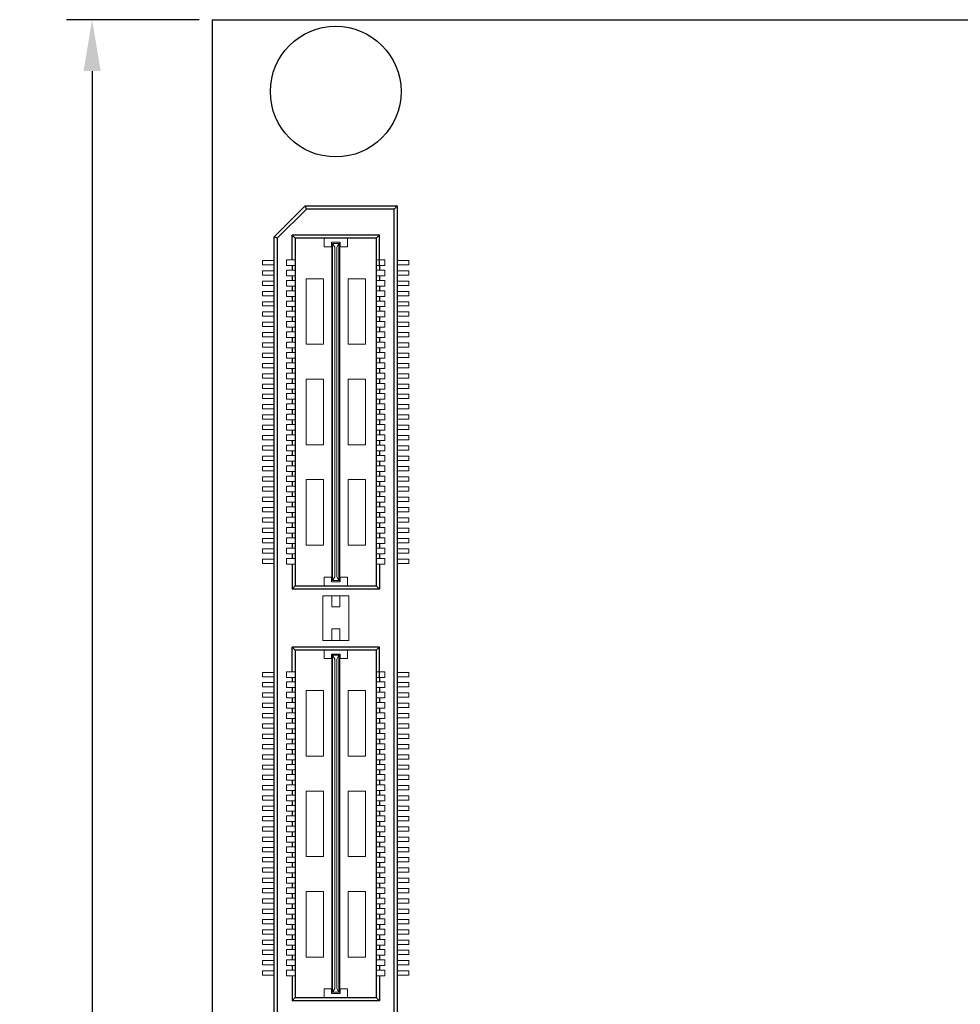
# Model space of a CAD drawing. Header units: millimetres. Extents: x 1418 to 1730, y -31 to 254.
# Tile 6 of 30: x 1418 to 1464, y 92 to 140. Entities that reach past the tile are written whole.
import ezdxf

# ---------------------------------------------------------------- set-up
doc = ezdxf.new("R2010")
doc.units = ezdxf.units.MM
doc.header["$LTSCALE"] = 0.1
for name, color, linetype in [('component', 7, 'Continuous'), ('Dinension', 5, 'Continuous'), ('outline', 6, 'Continuous')]:
    doc.layers.add(name, color=color, linetype=linetype)
doc.dimstyles.new('ISO-25', dxfattribs={"dimtxt": 2.5, "dimasz": 2.5, "dimexe": 1.25, "dimexo": 0.625, "dimtad": 1, "dimdsep": 46, "dimtxsty": 'Standard', "dimcen": 2.5, "dimadec": 0, "dimazin": 0, "dimtfac": 1, "dimtmove": 0, "dimatfit": 3, "dimfxl": 0, "dimarcsym": 0})

# ---------------------------------------------------------------- blocks, each defined once
blk = doc.blocks.new('*D5')
at = {"layer": 'Defpoints', "color": 0}
for p in [(1427.415, 140.095), (1421.584, -17.13), (1427.415, -17.13)]:
    blk.add_point(p, dxfattribs=at)
at = {"layer": 'Dinension', "color": 0, "lineweight": -2}
for p, q in [((1426.79, 140.095), (1420.334, 140.095)), ((1421.584, 137.595), (1421.584, -14.63)), ((1426.79, -17.13), (1420.334, -17.13))]:
    blk.add_line(p, q, dxfattribs=at)
at = {"layer": 'Dinension', "color": 0}
for points in [[(1421.168, 137.595), (1422.001, 137.595), (1421.584, 140.095)], [(1421.168, -14.63), (1422.001, -14.63), (1421.584, -17.13)]]:
    blk.add_solid(points, dxfattribs=at)
at = {"layer": 'Dinension', "color": 0, "insert": (1419.709, 61.482), "char_height": 2.5, "attachment_point": 5, "rotation": 90}
blk.add_mtext('157.23', dxfattribs=at)

msp = doc.modelspace()

# ---------------------------------------------------------------- linework, layer by layer
at = {"layer": 'component'}
for p, q in [((1430.43, 129.546), (1431.93, 131.047)), ((1431.992, 130.899), (1431.93, 131.047)), ((1431.93, 131.047), (1436.4, 131.047)), ((1436.252, 130.899), (1436.4, 131.047)), ((1436.4, 131.047), (1436.4, 71.038)), ((1431.992, 130.899), (1430.578, 129.485)), ((1436.252, 130.899), (1431.992, 130.899)), ((1436.252, 71.186), (1436.252, 130.899)), ((1431.299, 128.432), (1431.299, 129.631)), ((1431.447, 129.485), (1431.299, 129.631)), ((1435.532, 129.631), (1431.299, 129.631)), ((1435.386, 129.485), (1435.532, 129.631)), ((1435.532, 128.158), (1435.532, 129.631)), ((1430.43, 72.538), (1430.43, 129.546)), ((1430.578, 129.485), (1430.43, 129.546)), ((1430.578, 129.485), (1430.578, 72.599)), ((1431.447, 129.485), (1431.447, 112.605)), ((1435.384, 129.485), (1431.447, 129.485)), ((1435.384, 129.485), (1435.384, 112.605)), ((1431.299, 128.158), (1431.299, 127.932)), ((1435.532, 128.158), (1435.532, 127.932)), ((1431.299, 127.658), (1431.299, 127.432)), ((1435.532, 127.658), (1435.532, 127.432)), ((1431.299, 127.158), (1431.299, 126.932)), ((1435.532, 127.158), (1435.532, 126.932)), ((1431.299, 126.658), (1431.299, 126.432)), ((1435.532, 126.658), (1435.532, 126.432)), ((1431.299, 126.158), (1431.299, 125.932)), ((1435.532, 126.158), (1435.532, 125.932)), ((1431.299, 125.658), (1431.299, 125.432)), ((1435.532, 125.658), (1435.532, 125.432)), ((1431.299, 125.158), (1431.299, 124.932)), ((1435.532, 125.158), (1435.532, 124.932)), ((1431.299, 124.658), (1431.299, 124.432)), ((1435.532, 124.658), (1435.532, 124.432)), ((1431.299, 124.158), (1431.299, 123.932)), ((1435.532, 124.158), (1435.532, 123.932)), ((1431.299, 123.658), (1431.299, 123.432)), ((1435.532, 123.658), (1435.532, 123.432)), ((1431.299, 123.158), (1431.299, 122.932)), ((1435.532, 123.158), (1435.532, 122.932)), ((1431.299, 122.658), (1431.299, 122.432)), ((1435.532, 122.658), (1435.532, 122.432)), ((1431.299, 122.158), (1431.299, 121.932)), ((1435.532, 122.158), (1435.532, 121.932)), ((1431.299, 121.658), (1431.299, 121.432)), ((1435.532, 121.658), (1435.532, 121.432)), ((1431.299, 121.158), (1431.299, 120.932)), ((1435.532, 121.158), (1435.532, 120.932)), ((1431.299, 120.658), (1431.299, 120.432)), ((1435.532, 120.658), (1435.532, 120.432)), ((1431.299, 120.158), (1431.299, 119.932)), ((1435.532, 120.158), (1435.532, 119.932)), ((1431.299, 119.658), (1431.299, 119.432)), ((1435.532, 119.658), (1435.532, 119.432)), ((1431.299, 119.158), (1431.299, 118.932)), ((1435.532, 119.158), (1435.532, 118.932)), ((1431.299, 118.658), (1431.299, 118.432)), ((1435.532, 118.658), (1435.532, 118.432)), ((1431.299, 118.158), (1431.299, 117.932)), ((1435.532, 118.158), (1435.532, 117.932)), ((1431.299, 117.658), (1431.299, 117.432)), ((1435.532, 117.658), (1435.532, 117.432)), ((1431.299, 117.158), (1431.299, 116.932)), ((1435.532, 117.158), (1435.532, 116.932)), ((1431.299, 116.658), (1431.299, 116.432)), ((1435.532, 116.658), (1435.532, 116.432)), ((1431.299, 116.158), (1431.299, 115.932)), ((1435.532, 116.158), (1435.532, 115.932)), ((1431.299, 115.658), (1431.299, 115.432)), ((1435.532, 115.658), (1435.532, 115.432)), ((1431.299, 115.158), (1431.299, 114.932)), ((1435.532, 115.158), (1435.532, 114.932)), ((1431.299, 114.658), (1431.299, 114.432)), ((1435.532, 114.658), (1435.532, 114.432)), ((1431.299, 114.158), (1431.299, 113.932)), ((1435.532, 114.158), (1435.532, 113.932)), ((1431.299, 113.658), (1431.299, 112.44)), ((1435.532, 113.658), (1435.532, 112.44)), ((1431.447, 112.605), (1431.299, 112.44)), ((1435.532, 112.44), (1431.299, 112.44)), ((1431.447, 112.605), (1435.384, 112.605)), ((1435.384, 112.605), (1435.532, 112.44)), ((1431.447, 109.482), (1431.299, 109.628)), ((1431.299, 108.429), (1431.299, 109.628)), ((1435.532, 109.628), (1431.299, 109.628)), ((1435.386, 109.482), (1435.532, 109.628)), ((1435.532, 108.155), (1435.532, 109.628)), ((1431.447, 109.482), (1431.447, 92.602)), ((1435.384, 109.482), (1431.447, 109.482)), ((1435.384, 109.482), (1435.384, 92.602)), ((1431.299, 108.155), (1431.299, 107.929)), ((1435.532, 108.155), (1435.532, 107.929)), ((1431.299, 107.655), (1431.299, 107.429)), ((1435.532, 107.655), (1435.532, 107.429)), ((1431.299, 107.155), (1431.299, 106.929)), ((1435.532, 107.155), (1435.532, 106.929)), ((1431.299, 106.655), (1431.299, 106.429)), ((1435.532, 106.655), (1435.532, 106.429)), ((1431.299, 106.155), (1431.299, 105.929)), ((1435.532, 106.155), (1435.532, 105.929)), ((1431.299, 105.655), (1431.299, 105.429)), ((1435.532, 105.655), (1435.532, 105.429)), ((1431.299, 105.155), (1431.299, 104.929)), ((1435.532, 105.155), (1435.532, 104.929)), ((1431.299, 104.655), (1431.299, 104.429)), ((1435.532, 104.655), (1435.532, 104.429)), ((1431.299, 104.155), (1431.299, 103.929)), ((1435.532, 104.155), (1435.532, 103.929)), ((1431.299, 103.655), (1431.299, 103.429)), ((1435.532, 103.655), (1435.532, 103.429)), ((1431.299, 103.155), (1431.299, 102.929)), ((1435.532, 103.155), (1435.532, 102.929)), ((1431.299, 102.655), (1431.299, 102.429)), ((1435.532, 102.655), (1435.532, 102.429)), ((1431.299, 102.155), (1431.299, 101.929)), ((1435.532, 102.155), (1435.532, 101.929)), ((1431.299, 101.655), (1431.299, 101.429)), ((1435.532, 101.655), (1435.532, 101.429)), ((1431.299, 101.155), (1431.299, 100.929)), ((1435.532, 101.155), (1435.532, 100.929)), ((1431.299, 100.655), (1431.299, 100.429)), ((1435.532, 100.655), (1435.532, 100.429)), ((1431.299, 100.155), (1431.299, 99.929)), ((1435.532, 100.155), (1435.532, 99.929)), ((1431.299, 99.655), (1431.299, 99.429)), ((1435.532, 99.655), (1435.532, 99.429)), ((1431.299, 99.155), (1431.299, 98.929)), ((1435.532, 99.155), (1435.532, 98.929)), ((1431.299, 98.655), (1431.299, 98.429)), ((1435.532, 98.655), (1435.532, 98.429)), ((1431.299, 98.155), (1431.299, 97.929)), ((1435.532, 98.155), (1435.532, 97.929)), ((1431.299, 97.655), (1431.299, 97.429)), ((1435.532, 97.655), (1435.532, 97.429)), ((1431.299, 97.155), (1431.299, 96.929)), ((1435.532, 97.155), (1435.532, 96.929)), ((1431.299, 96.655), (1431.299, 96.429)), ((1435.532, 96.655), (1435.532, 96.429)), ((1431.299, 96.155), (1431.299, 95.929)), ((1435.532, 96.155), (1435.532, 95.929)), ((1431.299, 95.655), (1431.299, 95.429)), ((1435.532, 95.655), (1435.532, 95.429)), ((1431.299, 95.155), (1431.299, 94.929)), ((1435.532, 95.155), (1435.532, 94.929)), ((1431.299, 94.655), (1431.299, 94.429)), ((1435.532, 94.655), (1435.532, 94.429)), ((1431.299, 94.155), (1431.299, 93.929)), ((1435.532, 94.155), (1435.532, 93.929)), ((1431.299, 93.655), (1431.299, 92.437)), ((1435.532, 93.655), (1435.532, 92.437)), ((1431.447, 92.602), (1431.299, 92.437)), ((1435.532, 92.437), (1431.299, 92.437)), ((1431.447, 92.602), (1435.384, 92.602)), ((1435.384, 92.602), (1435.532, 92.437))]:
    msp.add_line(p, q, dxfattribs=at)
at = {"layer": 'component', "lineweight": 5}
for p, q in [((1432.85, 129.485), (1432.85, 129.065)), ((1433.205, 129.065), (1433.205, 129.291)), ((1433.625, 129.291), (1433.205, 129.291)), ((1433.221, 112.864), (1433.221, 129.227)), ((1433.221, 129.227), (1433.609, 129.227)), ((1433.254, 112.864), (1433.254, 129.227)), ((1433.367, 129.048), (1433.254, 129.227)), ((1433.464, 129.048), (1433.561, 129.227)), ((1433.561, 112.864), (1433.561, 129.227)), ((1433.609, 112.864), (1433.609, 129.227)), ((1433.625, 129.065), (1433.625, 129.291)), ((1433.981, 129.485), (1433.981, 129.065)), ((1433.205, 129.065), (1432.85, 129.065)), ((1433.367, 113.042), (1433.367, 129.048)), ((1433.464, 113.042), (1433.464, 129.048)), ((1433.981, 129.065), (1433.625, 129.065)), ((1429.861, 128.4), (1430.43, 128.4)), ((1429.861, 128.19), (1429.861, 128.4)), ((1429.861, 128.19), (1430.43, 128.19)), ((1431.024, 128.432), (1431.024, 128.158)), ((1431.024, 128.432), (1431.444, 128.432)), ((1431.024, 128.158), (1431.444, 128.158)), ((1435.806, 128.432), (1435.386, 128.432)), ((1435.806, 128.158), (1435.386, 128.158)), ((1435.806, 128.432), (1435.806, 128.158)), ((1436.97, 128.4), (1436.4, 128.4)), ((1436.97, 128.19), (1436.4, 128.19)), ((1436.97, 128.19), (1436.97, 128.4)), ((1429.861, 127.9), (1430.43, 127.9)), ((1429.861, 127.69), (1429.861, 127.9)), ((1429.861, 127.69), (1430.43, 127.69)), ((1431.024, 127.932), (1431.024, 127.658)), ((1431.024, 127.932), (1431.444, 127.932)), ((1435.806, 127.932), (1435.386, 127.932)), ((1435.806, 127.932), (1435.806, 127.658)), ((1436.97, 127.9), (1436.4, 127.9)), ((1436.97, 127.69), (1436.4, 127.69)), ((1436.97, 127.69), (1436.97, 127.9)), ((1429.861, 127.4), (1430.43, 127.4)), ((1429.861, 127.19), (1429.861, 127.4)), ((1431.024, 127.658), (1431.444, 127.658)), ((1431.024, 127.432), (1431.024, 127.158)), ((1431.024, 127.432), (1431.444, 127.432)), ((1431.977, 127.516), (1431.977, 124.333)), ((1432.817, 127.516), (1431.977, 127.516)), ((1432.817, 127.516), (1432.817, 124.333)), ((1434.013, 127.516), (1434.013, 124.333)), ((1434.853, 127.516), (1434.013, 127.516)), ((1434.853, 127.516), (1434.853, 124.333)), ((1435.806, 127.658), (1435.386, 127.658)), ((1435.806, 127.432), (1435.386, 127.432)), ((1435.806, 127.432), (1435.806, 127.158)), ((1436.97, 127.4), (1436.4, 127.4)), ((1436.97, 127.19), (1436.97, 127.4)), ((1429.861, 127.19), (1430.43, 127.19)), ((1429.861, 126.9), (1430.43, 126.9)), ((1429.861, 126.69), (1429.861, 126.9)), ((1431.024, 127.158), (1431.444, 127.158)), ((1431.024, 126.932), (1431.024, 126.658)), ((1431.024, 126.932), (1431.444, 126.932)), ((1435.806, 127.158), (1435.386, 127.158)), ((1435.806, 126.932), (1435.386, 126.932)), ((1435.806, 126.932), (1435.806, 126.658)), ((1436.97, 127.19), (1436.4, 127.19)), ((1436.97, 126.9), (1436.4, 126.9)), ((1436.97, 126.69), (1436.97, 126.9)), ((1429.861, 126.69), (1430.43, 126.69)), ((1429.861, 126.4), (1430.43, 126.4)), ((1429.861, 126.19), (1429.861, 126.4)), ((1431.024, 126.658), (1431.444, 126.658)), ((1431.024, 126.432), (1431.444, 126.432)), ((1431.024, 126.432), (1431.024, 126.158)), ((1435.806, 126.658), (1435.386, 126.658)), ((1435.806, 126.432), (1435.386, 126.432)), ((1435.806, 126.432), (1435.806, 126.158)), ((1436.97, 126.69), (1436.4, 126.69)), ((1436.97, 126.4), (1436.4, 126.4)), ((1436.97, 126.19), (1436.97, 126.4)), ((1429.861, 126.19), (1430.43, 126.19)), ((1429.861, 125.9), (1430.43, 125.9)), ((1429.861, 125.69), (1429.861, 125.9)), ((1431.024, 126.158), (1431.444, 126.158)), ((1431.024, 125.932), (1431.024, 125.658)), ((1431.024, 125.932), (1431.444, 125.932)), ((1435.806, 126.158), (1435.386, 126.158)), ((1435.806, 125.932), (1435.386, 125.932)), ((1435.806, 125.932), (1435.806, 125.658)), ((1436.97, 126.19), (1436.4, 126.19)), ((1436.97, 125.9), (1436.4, 125.9)), ((1436.97, 125.69), (1436.97, 125.9)), ((1429.861, 125.69), (1430.43, 125.69)), ((1429.861, 125.4), (1430.43, 125.4)), ((1429.861, 125.19), (1429.861, 125.4)), ((1431.024, 125.658), (1431.444, 125.658)), ((1431.024, 125.432), (1431.024, 125.158)), ((1431.024, 125.432), (1431.444, 125.432)), ((1435.806, 125.658), (1435.386, 125.658)), ((1435.806, 125.432), (1435.386, 125.432)), ((1435.806, 125.432), (1435.806, 125.158)), ((1436.97, 125.69), (1436.4, 125.69)), ((1436.97, 125.4), (1436.4, 125.4)), ((1436.97, 125.19), (1436.97, 125.4)), ((1429.861, 125.19), (1430.43, 125.19)), ((1429.861, 124.9), (1430.43, 124.9)), ((1429.861, 124.69), (1429.861, 124.9)), ((1431.024, 125.158), (1431.444, 125.158)), ((1431.024, 124.932), (1431.024, 124.658)), ((1431.024, 124.932), (1431.444, 124.932)), ((1435.806, 125.158), (1435.386, 125.158)), ((1435.806, 124.932), (1435.386, 124.932)), ((1435.806, 124.932), (1435.806, 124.658)), ((1436.97, 125.19), (1436.4, 125.19)), ((1436.97, 124.9), (1436.4, 124.9)), ((1436.97, 124.69), (1436.97, 124.9)), ((1429.861, 124.69), (1430.43, 124.69)), ((1429.861, 124.4), (1430.426, 124.4)), ((1429.861, 124.19), (1429.861, 124.4)), ((1431.024, 124.658), (1431.444, 124.658)), ((1431.024, 124.432), (1431.024, 124.158)), ((1431.024, 124.432), (1431.444, 124.432)), ((1432.817, 124.333), (1431.977, 124.333)), ((1434.853, 124.333), (1434.013, 124.333)), ((1435.806, 124.658), (1435.386, 124.658)), ((1435.806, 124.432), (1435.386, 124.432)), ((1435.806, 124.432), (1435.806, 124.158)), ((1436.97, 124.69), (1436.4, 124.69)), ((1436.97, 124.4), (1436.404, 124.4)), ((1436.97, 124.19), (1436.97, 124.4)), ((1429.861, 124.19), (1430.43, 124.19)), ((1429.861, 123.9), (1430.43, 123.9)), ((1429.861, 123.69), (1429.861, 123.9)), ((1431.024, 124.158), (1431.444, 124.158)), ((1431.024, 123.932), (1431.024, 123.658)), ((1431.024, 123.932), (1431.444, 123.932)), ((1435.806, 124.158), (1435.386, 124.158)), ((1435.806, 123.932), (1435.386, 123.932)), ((1435.806, 123.932), (1435.806, 123.658)), ((1436.97, 124.19), (1436.4, 124.19)), ((1436.97, 123.9), (1436.4, 123.9)), ((1436.97, 123.69), (1436.97, 123.9)), ((1429.861, 123.69), (1430.43, 123.69)), ((1429.861, 123.4), (1430.43, 123.4)), ((1429.861, 123.19), (1429.861, 123.4)), ((1431.024, 123.658), (1431.444, 123.658)), ((1431.024, 123.432), (1431.024, 123.158)), ((1431.024, 123.432), (1431.444, 123.432)), ((1435.806, 123.658), (1435.386, 123.658)), ((1435.806, 123.432), (1435.386, 123.432)), ((1435.806, 123.432), (1435.806, 123.158)), ((1436.97, 123.69), (1436.4, 123.69)), ((1436.97, 123.4), (1436.4, 123.4)), ((1436.97, 123.19), (1436.97, 123.4)), ((1429.861, 123.19), (1430.43, 123.19)), ((1429.861, 122.9), (1430.43, 122.9)), ((1429.861, 122.69), (1429.861, 122.9)), ((1431.024, 123.158), (1431.444, 123.158)), ((1431.024, 122.932), (1431.444, 122.932)), ((1431.024, 122.932), (1431.024, 122.658)), ((1435.806, 123.158), (1435.386, 123.158)), ((1435.806, 122.932), (1435.386, 122.932)), ((1435.806, 122.932), (1435.806, 122.658)), ((1436.97, 123.19), (1436.4, 123.19)), ((1436.97, 122.9), (1436.4, 122.9)), ((1436.97, 122.69), (1436.97, 122.9)), ((1429.861, 122.69), (1430.43, 122.69)), ((1431.024, 122.658), (1431.444, 122.658)), ((1431.024, 122.432), (1431.024, 122.158)), ((1431.024, 122.432), (1431.444, 122.432)), ((1432.817, 122.637), (1431.977, 122.637)), ((1431.977, 122.637), (1431.977, 119.454)), ((1432.817, 122.637), (1432.817, 119.454)), ((1434.853, 122.637), (1434.013, 122.637)), ((1434.013, 122.637), (1434.013, 119.454)), ((1434.853, 122.637), (1434.853, 119.454)), ((1435.806, 122.658), (1435.386, 122.658)), ((1435.806, 122.432), (1435.386, 122.432)), ((1435.806, 122.432), (1435.806, 122.158)), ((1436.97, 122.69), (1436.4, 122.69)), ((1429.861, 122.4), (1430.43, 122.4)), ((1429.861, 122.19), (1429.861, 122.4)), ((1429.861, 122.19), (1430.43, 122.19)), ((1431.024, 122.158), (1431.444, 122.158)), ((1435.806, 122.158), (1435.386, 122.158)), ((1436.97, 122.4), (1436.4, 122.4)), ((1436.97, 122.19), (1436.4, 122.19)), ((1436.97, 122.19), (1436.97, 122.4)), ((1429.861, 121.9), (1430.43, 121.9)), ((1429.861, 121.69), (1429.861, 121.9)), ((1429.861, 121.69), (1430.43, 121.69)), ((1431.024, 121.932), (1431.024, 121.658)), ((1431.024, 121.932), (1431.444, 121.932)), ((1431.024, 121.658), (1431.444, 121.658)), ((1435.806, 121.932), (1435.386, 121.932)), ((1435.806, 121.658), (1435.386, 121.658)), ((1435.806, 121.932), (1435.806, 121.658)), ((1436.97, 121.9), (1436.4, 121.9)), ((1436.97, 121.69), (1436.4, 121.69)), ((1436.97, 121.69), (1436.97, 121.9)), ((1429.861, 121.19), (1429.861, 121.4)), ((1429.861, 121.4), (1430.43, 121.4)), ((1429.861, 121.19), (1430.43, 121.19)), ((1431.024, 121.432), (1431.024, 121.158)), ((1431.024, 121.432), (1431.444, 121.432)), ((1431.024, 121.158), (1431.444, 121.158)), ((1435.806, 121.432), (1435.386, 121.432)), ((1435.806, 121.158), (1435.386, 121.158)), ((1435.806, 121.432), (1435.806, 121.158)), ((1436.97, 121.4), (1436.4, 121.4)), ((1436.97, 121.19), (1436.4, 121.19)), ((1436.97, 121.19), (1436.97, 121.4)), ((1429.861, 120.9), (1430.43, 120.9)), ((1429.861, 120.69), (1429.861, 120.9)), ((1429.861, 120.69), (1430.43, 120.69)), ((1431.024, 120.932), (1431.024, 120.658)), ((1431.024, 120.932), (1431.444, 120.932)), ((1431.024, 120.658), (1431.444, 120.658)), ((1435.806, 120.932), (1435.386, 120.932)), ((1435.806, 120.658), (1435.386, 120.658)), ((1435.806, 120.932), (1435.806, 120.658)), ((1436.97, 120.9), (1436.4, 120.9)), ((1436.97, 120.69), (1436.4, 120.69)), ((1436.97, 120.69), (1436.97, 120.9)), ((1429.861, 120.4), (1430.43, 120.4)), ((1429.861, 120.19), (1429.861, 120.4)), ((1429.861, 120.19), (1430.43, 120.19)), ((1431.024, 120.432), (1431.024, 120.158)), ((1431.024, 120.432), (1431.444, 120.432)), ((1431.024, 120.158), (1431.444, 120.158)), ((1435.806, 120.432), (1435.386, 120.432)), ((1435.806, 120.158), (1435.386, 120.158)), ((1435.806, 120.432), (1435.806, 120.158)), ((1436.97, 120.4), (1436.4, 120.4)), ((1436.97, 120.19), (1436.4, 120.19)), ((1436.97, 120.19), (1436.97, 120.4)), ((1429.861, 119.9), (1430.43, 119.9)), ((1429.861, 119.69), (1429.861, 119.9)), ((1429.861, 119.69), (1430.43, 119.69)), ((1431.024, 119.932), (1431.444, 119.932)), ((1431.024, 119.932), (1431.024, 119.658)), ((1431.024, 119.658), (1431.444, 119.658)), ((1435.806, 119.932), (1435.386, 119.932)), ((1435.806, 119.658), (1435.386, 119.658)), ((1435.806, 119.932), (1435.806, 119.658)), ((1436.97, 119.9), (1436.4, 119.9)), ((1436.97, 119.69), (1436.4, 119.69)), ((1436.97, 119.69), (1436.97, 119.9)), ((1429.861, 119.4), (1430.43, 119.4)), ((1429.861, 119.19), (1429.861, 119.4)), ((1429.861, 119.19), (1430.43, 119.19)), ((1431.024, 119.432), (1431.024, 119.158)), ((1431.024, 119.432), (1431.444, 119.432)), ((1431.024, 119.158), (1431.444, 119.158)), ((1432.817, 119.454), (1431.977, 119.454)), ((1434.853, 119.454), (1434.013, 119.454)), ((1435.806, 119.432), (1435.386, 119.432)), ((1435.806, 119.158), (1435.386, 119.158)), ((1435.806, 119.432), (1435.806, 119.158)), ((1436.97, 119.4), (1436.4, 119.4)), ((1436.97, 119.19), (1436.4, 119.19)), ((1436.97, 119.19), (1436.97, 119.4)), ((1429.861, 118.9), (1430.43, 118.9)), ((1429.861, 118.69), (1429.861, 118.9)), ((1429.861, 118.69), (1430.43, 118.69)), ((1431.024, 118.932), (1431.024, 118.658)), ((1431.024, 118.932), (1431.444, 118.932)), ((1431.024, 118.658), (1431.444, 118.658)), ((1435.806, 118.932), (1435.386, 118.932)), ((1435.806, 118.658), (1435.386, 118.658)), ((1435.806, 118.932), (1435.806, 118.658)), ((1436.97, 118.9), (1436.4, 118.9)), ((1436.97, 118.69), (1436.4, 118.69)), ((1436.97, 118.69), (1436.97, 118.9)), ((1429.861, 118.4), (1430.426, 118.4)), ((1429.861, 118.19), (1429.861, 118.4)), ((1429.861, 118.19), (1430.43, 118.19)), ((1431.024, 118.432), (1431.024, 118.158)), ((1431.024, 118.432), (1431.444, 118.432)), ((1431.024, 118.158), (1431.444, 118.158)), ((1435.806, 118.432), (1435.386, 118.432)), ((1435.806, 118.158), (1435.386, 118.158)), ((1435.806, 118.432), (1435.806, 118.158)), ((1436.97, 118.19), (1436.4, 118.19)), ((1436.97, 118.4), (1436.404, 118.4)), ((1436.97, 118.19), (1436.97, 118.4)), ((1429.861, 117.9), (1430.43, 117.9)), ((1429.861, 117.69), (1429.861, 117.9)), ((1429.861, 117.69), (1430.43, 117.69)), ((1431.024, 117.932), (1431.024, 117.658)), ((1431.024, 117.932), (1431.444, 117.932)), ((1431.024, 117.658), (1431.444, 117.658)), ((1432.817, 117.757), (1431.977, 117.757)), ((1431.977, 117.757), (1431.977, 114.574)), ((1432.817, 117.757), (1432.817, 114.574)), ((1434.853, 117.757), (1434.013, 117.757)), ((1434.013, 117.757), (1434.013, 114.574)), ((1434.853, 117.757), (1434.853, 114.574)), ((1435.806, 117.932), (1435.386, 117.932)), ((1435.806, 117.658), (1435.386, 117.658)), ((1435.806, 117.932), (1435.806, 117.658)), ((1436.97, 117.9), (1436.4, 117.9)), ((1436.97, 117.69), (1436.4, 117.69)), ((1436.97, 117.69), (1436.97, 117.9)), ((1429.861, 117.4), (1430.43, 117.4)), ((1429.861, 117.19), (1429.861, 117.4)), ((1429.861, 117.19), (1430.43, 117.19)), ((1431.024, 117.432), (1431.024, 117.158)), ((1431.024, 117.432), (1431.444, 117.432)), ((1435.806, 117.432), (1435.386, 117.432)), ((1435.806, 117.432), (1435.806, 117.158)), ((1436.97, 117.4), (1436.4, 117.4)), ((1436.97, 117.19), (1436.4, 117.19)), ((1436.97, 117.19), (1436.97, 117.4)), ((1429.861, 116.9), (1430.43, 116.9)), ((1429.861, 116.69), (1429.861, 116.9)), ((1429.861, 116.69), (1430.43, 116.69)), ((1431.024, 117.158), (1431.444, 117.158)), ((1431.024, 116.932), (1431.024, 116.658)), ((1431.024, 116.932), (1431.444, 116.932)), ((1435.806, 117.158), (1435.386, 117.158)), ((1435.806, 116.932), (1435.386, 116.932)), ((1435.806, 116.932), (1435.806, 116.658)), ((1436.97, 116.9), (1436.4, 116.9)), ((1436.97, 116.69), (1436.4, 116.69)), ((1436.97, 116.69), (1436.97, 116.9)), ((1429.861, 116.4), (1430.43, 116.4)), ((1429.861, 116.19), (1429.861, 116.4)), ((1431.024, 116.658), (1431.444, 116.658)), ((1431.024, 116.432), (1431.024, 116.158)), ((1431.024, 116.432), (1431.444, 116.432)), ((1435.806, 116.658), (1435.386, 116.658)), ((1435.806, 116.432), (1435.386, 116.432)), ((1435.806, 116.432), (1435.806, 116.158)), ((1436.97, 116.4), (1436.4, 116.4)), ((1436.97, 116.19), (1436.97, 116.4)), ((1429.861, 116.19), (1430.43, 116.19)), ((1429.861, 115.9), (1430.43, 115.9)), ((1429.861, 115.69), (1429.861, 115.9)), ((1431.024, 116.158), (1431.444, 116.158)), ((1431.024, 115.932), (1431.024, 115.658)), ((1431.024, 115.932), (1431.444, 115.932)), ((1435.806, 116.158), (1435.386, 116.158)), ((1435.806, 115.932), (1435.386, 115.932)), ((1435.806, 115.932), (1435.806, 115.658)), ((1436.97, 116.19), (1436.4, 116.19)), ((1436.97, 115.9), (1436.4, 115.9)), ((1436.97, 115.69), (1436.97, 115.9)), ((1429.861, 115.69), (1430.43, 115.69)), ((1429.861, 115.4), (1430.426, 115.4)), ((1429.861, 115.19), (1429.861, 115.4)), ((1431.024, 115.658), (1431.444, 115.658)), ((1431.024, 115.432), (1431.024, 115.158)), ((1431.024, 115.432), (1431.444, 115.432)), ((1435.806, 115.658), (1435.386, 115.658)), ((1435.806, 115.432), (1435.386, 115.432)), ((1435.806, 115.432), (1435.806, 115.158)), ((1436.97, 115.69), (1436.4, 115.69)), ((1436.97, 115.4), (1436.404, 115.4)), ((1436.97, 115.19), (1436.97, 115.4)), ((1429.861, 115.19), (1430.43, 115.19)), ((1429.861, 114.9), (1430.43, 114.9)), ((1429.861, 114.69), (1429.861, 114.9)), ((1431.024, 115.158), (1431.444, 115.158)), ((1431.024, 114.932), (1431.024, 114.658)), ((1431.024, 114.932), (1431.444, 114.932)), ((1435.806, 115.158), (1435.386, 115.158)), ((1435.806, 114.932), (1435.386, 114.932)), ((1435.806, 114.932), (1435.806, 114.658)), ((1436.97, 115.19), (1436.4, 115.19)), ((1436.97, 114.9), (1436.4, 114.9)), ((1436.97, 114.69), (1436.97, 114.9)), ((1429.861, 114.69), (1430.43, 114.69)), ((1429.861, 114.19), (1429.861, 114.4)), ((1429.861, 114.4), (1430.43, 114.4)), ((1431.024, 114.658), (1431.444, 114.658)), ((1431.024, 114.432), (1431.024, 114.158)), ((1431.024, 114.432), (1431.444, 114.432)), ((1432.817, 114.574), (1431.977, 114.574)), ((1434.853, 114.574), (1434.013, 114.574)), ((1435.806, 114.658), (1435.386, 114.658)), ((1435.806, 114.432), (1435.386, 114.432)), ((1435.806, 114.432), (1435.806, 114.158)), ((1436.97, 114.69), (1436.4, 114.69)), ((1436.97, 114.4), (1436.4, 114.4)), ((1436.97, 114.19), (1436.97, 114.4)), ((1429.861, 114.19), (1430.43, 114.19)), ((1429.861, 113.9), (1430.43, 113.9)), ((1429.861, 113.69), (1429.861, 113.9)), ((1431.024, 114.158), (1431.444, 114.158)), ((1431.024, 113.932), (1431.024, 113.658)), ((1431.024, 113.932), (1431.444, 113.932)), ((1435.806, 114.158), (1435.386, 114.158)), ((1435.806, 113.932), (1435.386, 113.932)), ((1435.806, 113.932), (1435.806, 113.658)), ((1436.97, 114.19), (1436.4, 114.19)), ((1436.97, 113.9), (1436.4, 113.9)), ((1436.97, 113.69), (1436.97, 113.9)), ((1429.861, 113.69), (1430.43, 113.69)), ((1431.024, 113.658), (1431.444, 113.658)), ((1435.806, 113.658), (1435.386, 113.658)), ((1436.97, 113.69), (1436.4, 113.69)), ((1432.85, 112.605), (1432.85, 113.025)), ((1433.205, 113.025), (1432.85, 113.025)), ((1433.205, 113.025), (1433.205, 112.799)), ((1433.221, 112.864), (1433.609, 112.864)), ((1433.367, 113.042), (1433.254, 112.864)), ((1433.464, 113.042), (1433.561, 112.864)), ((1433.625, 113.025), (1433.625, 112.799)), ((1433.981, 113.025), (1433.625, 113.025)), ((1433.981, 112.605), (1433.981, 113.025)), ((1433.625, 112.799), (1433.205, 112.799)), ((1432.785, 112.116), (1432.785, 109.951)), ((1434.045, 112.116), (1432.785, 112.116)), ((1433.221, 112.116), (1433.221, 111.583)), ((1433.609, 112.116), (1433.609, 111.583)), ((1434.045, 112.116), (1434.045, 109.951)), ((1433.609, 111.583), (1433.221, 111.583)), ((1433.221, 110.517), (1433.221, 109.951)), ((1433.609, 110.517), (1433.221, 110.517)), ((1433.609, 110.517), (1433.609, 109.951)), ((1434.045, 109.951), (1432.785, 109.951)), ((1432.85, 109.482), (1432.85, 109.062)), ((1433.205, 109.062), (1432.85, 109.062)), ((1433.205, 109.062), (1433.205, 109.288)), ((1433.625, 109.288), (1433.205, 109.288)), ((1433.221, 92.861), (1433.221, 109.224)), ((1433.221, 109.224), (1433.609, 109.224)), ((1433.254, 92.861), (1433.254, 109.224)), ((1433.367, 109.045), (1433.254, 109.224)), ((1433.367, 93.039), (1433.367, 109.045)), ((1433.464, 109.045), (1433.561, 109.224)), ((1433.464, 93.039), (1433.464, 109.045)), ((1433.561, 92.861), (1433.561, 109.224)), ((1433.609, 92.861), (1433.609, 109.224)), ((1433.625, 109.062), (1433.625, 109.288)), ((1433.981, 109.062), (1433.625, 109.062)), ((1433.981, 109.482), (1433.981, 109.062)), ((1429.861, 108.397), (1430.43, 108.397)), ((1429.861, 108.187), (1429.861, 108.397)), ((1429.861, 108.187), (1430.43, 108.187)), ((1431.024, 108.429), (1431.024, 108.155)), ((1431.024, 108.429), (1431.444, 108.429)), ((1431.024, 108.155), (1431.444, 108.155)), ((1435.806, 108.429), (1435.386, 108.429)), ((1435.806, 108.155), (1435.386, 108.155)), ((1435.806, 108.429), (1435.806, 108.155)), ((1436.97, 108.397), (1436.4, 108.397)), ((1436.97, 108.187), (1436.4, 108.187)), ((1436.97, 108.187), (1436.97, 108.397)), ((1429.861, 107.897), (1430.43, 107.897)), ((1429.861, 107.687), (1429.861, 107.897)), ((1429.861, 107.687), (1430.43, 107.687)), ((1431.024, 107.929), (1431.024, 107.655)), ((1431.024, 107.929), (1431.444, 107.929)), ((1431.024, 107.655), (1431.444, 107.655)), ((1435.806, 107.929), (1435.386, 107.929)), ((1435.806, 107.655), (1435.386, 107.655)), ((1435.806, 107.929), (1435.806, 107.655)), ((1436.97, 107.897), (1436.4, 107.897)), ((1436.97, 107.687), (1436.4, 107.687)), ((1436.97, 107.687), (1436.97, 107.897)), ((1429.861, 107.397), (1430.43, 107.397)), ((1429.861, 107.187), (1429.861, 107.397)), ((1429.861, 107.187), (1430.43, 107.187)), ((1431.024, 107.429), (1431.024, 107.155)), ((1431.024, 107.429), (1431.444, 107.429)), ((1431.024, 107.155), (1431.444, 107.155)), ((1431.977, 107.513), (1431.977, 104.33)), ((1432.817, 107.513), (1431.977, 107.513)), ((1432.817, 107.513), (1432.817, 104.33)), ((1434.013, 107.513), (1434.013, 104.33)), ((1434.853, 107.513), (1434.013, 107.513)), ((1434.853, 107.513), (1434.853, 104.33)), ((1435.806, 107.429), (1435.386, 107.429)), ((1435.806, 107.155), (1435.386, 107.155)), ((1435.806, 107.429), (1435.806, 107.155)), ((1436.97, 107.397), (1436.4, 107.397)), ((1436.97, 107.187), (1436.4, 107.187)), ((1436.97, 107.187), (1436.97, 107.397)), ((1429.861, 106.897), (1430.43, 106.897)), ((1429.861, 106.687), (1429.861, 106.897)), ((1429.861, 106.687), (1430.43, 106.687)), ((1431.024, 106.929), (1431.024, 106.655)), ((1431.024, 106.929), (1431.444, 106.929)), ((1431.024, 106.655), (1431.444, 106.655)), ((1435.806, 106.929), (1435.386, 106.929)), ((1435.806, 106.655), (1435.386, 106.655)), ((1435.806, 106.929), (1435.806, 106.655)), ((1436.97, 106.897), (1436.4, 106.897)), ((1436.97, 106.687), (1436.4, 106.687)), ((1436.97, 106.687), (1436.97, 106.897)), ((1429.861, 106.397), (1430.43, 106.397)), ((1429.861, 106.187), (1429.861, 106.397)), ((1429.861, 106.187), (1430.43, 106.187)), ((1431.024, 106.429), (1431.024, 106.155)), ((1431.024, 106.429), (1431.444, 106.429)), ((1435.806, 106.429), (1435.386, 106.429)), ((1435.806, 106.429), (1435.806, 106.155)), ((1436.97, 106.397), (1436.4, 106.397)), ((1436.97, 106.187), (1436.4, 106.187)), ((1436.97, 106.187), (1436.97, 106.397)), ((1429.861, 105.897), (1430.43, 105.897)), ((1429.861, 105.687), (1429.861, 105.897)), ((1429.861, 105.687), (1430.43, 105.687)), ((1431.024, 106.155), (1431.444, 106.155)), ((1431.024, 105.929), (1431.024, 105.655)), ((1431.024, 105.929), (1431.444, 105.929)), ((1435.806, 106.155), (1435.386, 106.155)), ((1435.806, 105.929), (1435.386, 105.929)), ((1435.806, 105.929), (1435.806, 105.655)), ((1436.97, 105.897), (1436.4, 105.897)), ((1436.97, 105.687), (1436.4, 105.687)), ((1436.97, 105.687), (1436.97, 105.897)), ((1429.861, 105.397), (1430.43, 105.397)), ((1429.861, 105.187), (1429.861, 105.397)), ((1431.024, 105.655), (1431.444, 105.655)), ((1431.024, 105.429), (1431.024, 105.155)), ((1431.024, 105.429), (1431.444, 105.429)), ((1435.806, 105.655), (1435.386, 105.655)), ((1435.806, 105.429), (1435.386, 105.429)), ((1435.806, 105.429), (1435.806, 105.155)), ((1436.97, 105.397), (1436.4, 105.397)), ((1436.97, 105.187), (1436.97, 105.397)), ((1429.861, 105.187), (1430.43, 105.187)), ((1429.861, 104.897), (1430.43, 104.897)), ((1429.861, 104.687), (1429.861, 104.897)), ((1431.024, 105.155), (1431.444, 105.155)), ((1431.024, 104.929), (1431.024, 104.655)), ((1431.024, 104.929), (1431.444, 104.929)), ((1435.806, 105.155), (1435.386, 105.155)), ((1435.806, 104.929), (1435.386, 104.929)), ((1435.806, 104.929), (1435.806, 104.655)), ((1436.97, 105.187), (1436.4, 105.187)), ((1436.97, 104.897), (1436.4, 104.897)), ((1436.97, 104.687), (1436.97, 104.897)), ((1429.861, 104.687), (1430.43, 104.687)), ((1429.861, 104.397), (1430.426, 104.397)), ((1429.861, 104.187), (1429.861, 104.397)), ((1431.024, 104.655), (1431.444, 104.655)), ((1431.024, 104.429), (1431.024, 104.155)), ((1431.024, 104.429), (1431.444, 104.429)), ((1432.817, 104.33), (1431.977, 104.33)), ((1434.853, 104.33), (1434.013, 104.33)), ((1435.806, 104.655), (1435.386, 104.655)), ((1435.806, 104.429), (1435.386, 104.429)), ((1435.806, 104.429), (1435.806, 104.155)), ((1436.97, 104.687), (1436.4, 104.687)), ((1436.97, 104.397), (1436.404, 104.397)), ((1436.97, 104.187), (1436.97, 104.397)), ((1429.861, 104.187), (1430.43, 104.187)), ((1429.861, 103.897), (1430.43, 103.897)), ((1429.861, 103.687), (1429.861, 103.897)), ((1431.024, 104.155), (1431.444, 104.155)), ((1431.024, 103.929), (1431.024, 103.655)), ((1431.024, 103.929), (1431.444, 103.929)), ((1435.806, 104.155), (1435.386, 104.155)), ((1435.806, 103.929), (1435.386, 103.929)), ((1435.806, 103.929), (1435.806, 103.655)), ((1436.97, 104.187), (1436.4, 104.187)), ((1436.97, 103.897), (1436.4, 103.897)), ((1436.97, 103.687), (1436.97, 103.897)), ((1429.861, 103.687), (1430.43, 103.687)), ((1429.861, 103.397), (1430.43, 103.397)), ((1429.861, 103.187), (1429.861, 103.397)), ((1431.024, 103.655), (1431.444, 103.655)), ((1431.024, 103.429), (1431.024, 103.155)), ((1431.024, 103.429), (1431.444, 103.429)), ((1435.806, 103.655), (1435.386, 103.655)), ((1435.806, 103.429), (1435.386, 103.429)), ((1435.806, 103.429), (1435.806, 103.155)), ((1436.97, 103.687), (1436.4, 103.687)), ((1436.97, 103.397), (1436.4, 103.397)), ((1436.97, 103.187), (1436.97, 103.397)), ((1429.861, 103.187), (1430.43, 103.187)), ((1429.861, 102.897), (1430.43, 102.897)), ((1429.861, 102.687), (1429.861, 102.897)), ((1431.024, 103.155), (1431.444, 103.155)), ((1431.024, 102.929), (1431.444, 102.929)), ((1431.024, 102.929), (1431.024, 102.655)), ((1435.806, 103.155), (1435.386, 103.155)), ((1435.806, 102.929), (1435.386, 102.929)), ((1435.806, 102.929), (1435.806, 102.655)), ((1436.97, 103.187), (1436.4, 103.187)), ((1436.97, 102.897), (1436.4, 102.897)), ((1436.97, 102.687), (1436.97, 102.897)), ((1429.861, 102.687), (1430.43, 102.687)), ((1429.861, 102.397), (1430.43, 102.397)), ((1429.861, 102.187), (1429.861, 102.397)), ((1431.024, 102.655), (1431.444, 102.655)), ((1431.024, 102.429), (1431.024, 102.155)), ((1431.024, 102.429), (1431.444, 102.429)), ((1431.977, 102.634), (1431.977, 99.451)), ((1432.817, 102.634), (1431.977, 102.634)), ((1432.817, 102.634), (1432.817, 99.451)), ((1434.013, 102.634), (1434.013, 99.451)), ((1434.853, 102.634), (1434.013, 102.634)), ((1434.853, 102.634), (1434.853, 99.451)), ((1435.806, 102.655), (1435.386, 102.655)), ((1435.806, 102.429), (1435.386, 102.429)), ((1435.806, 102.429), (1435.806, 102.155)), ((1436.97, 102.687), (1436.4, 102.687)), ((1436.97, 102.397), (1436.4, 102.397)), ((1436.97, 102.187), (1436.97, 102.397)), ((1429.861, 102.187), (1430.43, 102.187)), ((1429.861, 101.897), (1430.43, 101.897)), ((1429.861, 101.687), (1429.861, 101.897)), ((1431.024, 102.155), (1431.444, 102.155)), ((1431.024, 101.929), (1431.024, 101.655)), ((1431.024, 101.929), (1431.444, 101.929)), ((1435.806, 102.155), (1435.386, 102.155)), ((1435.806, 101.929), (1435.386, 101.929)), ((1435.806, 101.929), (1435.806, 101.655)), ((1436.97, 102.187), (1436.4, 102.187)), ((1436.97, 101.897), (1436.4, 101.897)), ((1436.97, 101.687), (1436.97, 101.897)), ((1429.861, 101.687), (1430.43, 101.687)), ((1429.861, 101.397), (1430.43, 101.397)), ((1429.861, 101.187), (1429.861, 101.397)), ((1431.024, 101.655), (1431.444, 101.655)), ((1431.024, 101.429), (1431.024, 101.155)), ((1431.024, 101.429), (1431.444, 101.429)), ((1435.806, 101.655), (1435.386, 101.655)), ((1435.806, 101.429), (1435.386, 101.429)), ((1435.806, 101.429), (1435.806, 101.155)), ((1436.97, 101.687), (1436.4, 101.687)), ((1436.97, 101.397), (1436.4, 101.397)), ((1436.97, 101.187), (1436.97, 101.397)), ((1429.861, 101.187), (1430.43, 101.187)), ((1431.024, 101.155), (1431.444, 101.155)), ((1431.024, 100.929), (1431.024, 100.655)), ((1431.024, 100.929), (1431.444, 100.929)), ((1435.806, 101.155), (1435.386, 101.155)), ((1435.806, 100.929), (1435.386, 100.929)), ((1435.806, 100.929), (1435.806, 100.655)), ((1436.97, 101.187), (1436.4, 101.187)), ((1429.861, 100.897), (1430.43, 100.897)), ((1429.861, 100.687), (1429.861, 100.897)), ((1429.861, 100.687), (1430.43, 100.687)), ((1431.024, 100.655), (1431.444, 100.655)), ((1431.024, 100.429), (1431.024, 100.155)), ((1431.024, 100.429), (1431.444, 100.429)), ((1435.806, 100.655), (1435.386, 100.655)), ((1435.806, 100.429), (1435.386, 100.429)), ((1435.806, 100.429), (1435.806, 100.155)), ((1436.97, 100.897), (1436.4, 100.897)), ((1436.97, 100.687), (1436.4, 100.687)), ((1436.97, 100.687), (1436.97, 100.897)), ((1429.861, 100.397), (1430.43, 100.397)), ((1429.861, 100.187), (1429.861, 100.397)), ((1429.861, 100.187), (1430.43, 100.187)), ((1431.024, 100.155), (1431.444, 100.155)), ((1435.806, 100.155), (1435.386, 100.155)), ((1436.97, 100.397), (1436.4, 100.397)), ((1436.97, 100.187), (1436.4, 100.187)), ((1436.97, 100.187), (1436.97, 100.397)), ((1429.861, 99.897), (1430.43, 99.897)), ((1429.861, 99.687), (1429.861, 99.897)), ((1429.861, 99.687), (1430.43, 99.687)), ((1431.024, 99.929), (1431.024, 99.655)), ((1431.024, 99.929), (1431.444, 99.929)), ((1431.024, 99.655), (1431.444, 99.655)), ((1435.806, 99.929), (1435.386, 99.929)), ((1435.806, 99.655), (1435.386, 99.655)), ((1435.806, 99.929), (1435.806, 99.655)), ((1436.97, 99.897), (1436.4, 99.897)), ((1436.97, 99.687), (1436.4, 99.687)), ((1436.97, 99.687), (1436.97, 99.897)), ((1429.861, 99.397), (1430.43, 99.397)), ((1429.861, 99.187), (1429.861, 99.397)), ((1429.861, 99.187), (1430.43, 99.187)), ((1431.024, 99.429), (1431.024, 99.155)), ((1431.024, 99.429), (1431.444, 99.429)), ((1431.024, 99.155), (1431.444, 99.155)), ((1432.817, 99.451), (1431.977, 99.451)), ((1434.853, 99.451), (1434.013, 99.451)), ((1435.806, 99.429), (1435.386, 99.429)), ((1435.806, 99.155), (1435.386, 99.155)), ((1435.806, 99.429), (1435.806, 99.155)), ((1436.97, 99.397), (1436.4, 99.397)), ((1436.97, 99.187), (1436.4, 99.187)), ((1436.97, 99.187), (1436.97, 99.397)), ((1429.861, 98.897), (1430.43, 98.897)), ((1429.861, 98.687), (1429.861, 98.897)), ((1429.861, 98.687), (1430.43, 98.687)), ((1431.024, 98.929), (1431.024, 98.655)), ((1431.024, 98.929), (1431.444, 98.929)), ((1431.024, 98.655), (1431.444, 98.655)), ((1435.806, 98.929), (1435.386, 98.929)), ((1435.806, 98.655), (1435.386, 98.655)), ((1435.806, 98.929), (1435.806, 98.655)), ((1436.97, 98.897), (1436.4, 98.897)), ((1436.97, 98.687), (1436.4, 98.687)), ((1436.97, 98.687), (1436.97, 98.897)), ((1429.861, 98.397), (1430.426, 98.397)), ((1429.861, 98.187), (1429.861, 98.397)), ((1429.861, 98.187), (1430.43, 98.187)), ((1431.024, 98.429), (1431.024, 98.155)), ((1431.024, 98.429), (1431.444, 98.429)), ((1431.024, 98.155), (1431.444, 98.155)), ((1435.806, 98.429), (1435.386, 98.429)), ((1435.806, 98.155), (1435.386, 98.155)), ((1435.806, 98.429), (1435.806, 98.155)), ((1436.97, 98.187), (1436.4, 98.187)), ((1436.97, 98.397), (1436.404, 98.397)), ((1436.97, 98.187), (1436.97, 98.397)), ((1429.861, 97.897), (1430.43, 97.897)), ((1429.861, 97.687), (1429.861, 97.897)), ((1429.861, 97.687), (1430.43, 97.687)), ((1431.024, 97.929), (1431.024, 97.655)), ((1431.024, 97.929), (1431.444, 97.929)), ((1431.024, 97.655), (1431.444, 97.655)), ((1431.977, 97.754), (1431.977, 94.571)), ((1432.817, 97.754), (1431.977, 97.754)), ((1432.817, 97.754), (1432.817, 94.571)), ((1434.013, 97.754), (1434.013, 94.571)), ((1434.853, 97.754), (1434.013, 97.754)), ((1434.853, 97.754), (1434.853, 94.571)), ((1435.806, 97.929), (1435.386, 97.929)), ((1435.806, 97.655), (1435.386, 97.655)), ((1435.806, 97.929), (1435.806, 97.655)), ((1436.97, 97.897), (1436.4, 97.897)), ((1436.97, 97.687), (1436.4, 97.687)), ((1436.97, 97.687), (1436.97, 97.897)), ((1429.861, 97.397), (1430.43, 97.397)), ((1429.861, 97.187), (1429.861, 97.397)), ((1429.861, 97.187), (1430.43, 97.187)), ((1431.024, 97.429), (1431.024, 97.155)), ((1431.024, 97.429), (1431.444, 97.429)), ((1431.024, 97.155), (1431.444, 97.155)), ((1435.806, 97.429), (1435.386, 97.429)), ((1435.806, 97.155), (1435.386, 97.155)), ((1435.806, 97.429), (1435.806, 97.155)), ((1436.97, 97.397), (1436.4, 97.397)), ((1436.97, 97.187), (1436.4, 97.187)), ((1436.97, 97.187), (1436.97, 97.397)), ((1429.861, 96.897), (1430.43, 96.897)), ((1429.861, 96.687), (1429.861, 96.897)), ((1429.861, 96.687), (1430.43, 96.687)), ((1431.024, 96.929), (1431.024, 96.655)), ((1431.024, 96.929), (1431.444, 96.929)), ((1431.024, 96.655), (1431.444, 96.655)), ((1435.806, 96.929), (1435.386, 96.929)), ((1435.806, 96.655), (1435.386, 96.655)), ((1435.806, 96.929), (1435.806, 96.655)), ((1436.97, 96.897), (1436.4, 96.897)), ((1436.97, 96.687), (1436.4, 96.687)), ((1436.97, 96.687), (1436.97, 96.897)), ((1429.861, 96.397), (1430.43, 96.397)), ((1429.861, 96.187), (1429.861, 96.397)), ((1429.861, 96.187), (1430.43, 96.187)), ((1431.024, 96.429), (1431.444, 96.429)), ((1431.024, 96.429), (1431.024, 96.155)), ((1431.024, 96.155), (1431.444, 96.155)), ((1435.806, 96.429), (1435.386, 96.429)), ((1435.806, 96.155), (1435.386, 96.155)), ((1435.806, 96.429), (1435.806, 96.155)), ((1436.97, 96.397), (1436.4, 96.397)), ((1436.97, 96.187), (1436.4, 96.187)), ((1436.97, 96.187), (1436.97, 96.397)), ((1429.861, 95.897), (1430.43, 95.897)), ((1429.861, 95.687), (1429.861, 95.897)), ((1429.861, 95.687), (1430.43, 95.687)), ((1431.024, 95.929), (1431.024, 95.655)), ((1431.024, 95.929), (1431.444, 95.929)), ((1431.024, 95.655), (1431.444, 95.655)), ((1435.806, 95.929), (1435.386, 95.929)), ((1435.806, 95.655), (1435.386, 95.655)), ((1435.806, 95.929), (1435.806, 95.655)), ((1436.97, 95.897), (1436.4, 95.897)), ((1436.97, 95.687), (1436.4, 95.687)), ((1436.97, 95.687), (1436.97, 95.897)), ((1429.861, 95.397), (1430.426, 95.397)), ((1429.861, 95.187), (1429.861, 95.397)), ((1429.861, 95.187), (1430.43, 95.187)), ((1431.024, 95.429), (1431.024, 95.155)), ((1431.024, 95.429), (1431.444, 95.429)), ((1435.806, 95.429), (1435.386, 95.429)), ((1435.806, 95.429), (1435.806, 95.155)), ((1436.97, 95.187), (1436.4, 95.187)), ((1436.97, 95.397), (1436.404, 95.397)), ((1436.97, 95.187), (1436.97, 95.397)), ((1429.861, 94.687), (1429.861, 94.897)), ((1429.861, 94.897), (1430.43, 94.897)), ((1429.861, 94.687), (1430.43, 94.687)), ((1431.024, 95.155), (1431.444, 95.155)), ((1431.024, 94.929), (1431.024, 94.655)), ((1431.024, 94.929), (1431.444, 94.929)), ((1435.806, 95.155), (1435.386, 95.155)), ((1435.806, 94.929), (1435.386, 94.929)), ((1435.806, 94.929), (1435.806, 94.655)), ((1436.97, 94.897), (1436.4, 94.897)), ((1436.97, 94.687), (1436.4, 94.687)), ((1436.97, 94.687), (1436.97, 94.897)), ((1429.861, 94.397), (1430.43, 94.397)), ((1429.861, 94.187), (1429.861, 94.397)), ((1431.024, 94.655), (1431.444, 94.655)), ((1431.024, 94.429), (1431.024, 94.155)), ((1431.024, 94.429), (1431.444, 94.429)), ((1432.817, 94.571), (1431.977, 94.571)), ((1434.853, 94.571), (1434.013, 94.571)), ((1435.806, 94.655), (1435.386, 94.655)), ((1435.806, 94.429), (1435.386, 94.429)), ((1435.806, 94.429), (1435.806, 94.155)), ((1436.97, 94.397), (1436.4, 94.397)), ((1436.97, 94.187), (1436.97, 94.397)), ((1429.861, 94.187), (1430.43, 94.187)), ((1429.861, 93.897), (1430.43, 93.897)), ((1429.861, 93.687), (1429.861, 93.897)), ((1431.024, 94.155), (1431.444, 94.155)), ((1431.024, 93.929), (1431.024, 93.655)), ((1431.024, 93.929), (1431.444, 93.929)), ((1435.806, 94.155), (1435.386, 94.155)), ((1435.806, 93.929), (1435.386, 93.929)), ((1435.806, 93.929), (1435.806, 93.655)), ((1436.97, 94.187), (1436.4, 94.187)), ((1436.97, 93.897), (1436.4, 93.897)), ((1436.97, 93.687), (1436.97, 93.897)), ((1429.861, 93.687), (1430.43, 93.687)), ((1431.024, 93.655), (1431.444, 93.655)), ((1435.806, 93.655), (1435.386, 93.655)), ((1436.97, 93.687), (1436.4, 93.687)), ((1432.85, 92.602), (1432.85, 93.022)), ((1433.205, 93.022), (1432.85, 93.022)), ((1433.205, 93.022), (1433.205, 92.796)), ((1433.625, 92.796), (1433.205, 92.796)), ((1433.221, 92.861), (1433.609, 92.861)), ((1433.367, 93.039), (1433.254, 92.861)), ((1433.464, 93.039), (1433.561, 92.861)), ((1433.625, 93.022), (1433.625, 92.796)), ((1433.981, 93.022), (1433.625, 93.022)), ((1433.981, 92.602), (1433.981, 93.022))]:
    msp.add_line(p, q, dxfattribs=at)
at = {"layer": 'component'}
msp.add_circle((1433.415, 136.602), 3.175, dxfattribs=at)
at = {"layer": 'outline'}
for q in [(1509.415, 140.095), (1427.415, -17.13)]:
    msp.add_line((1427.415, 140.095), q, dxfattribs=at)

# ---------------------------------------------------------------- dimensions: what is measured, and where the dimension line sits
at = {"layer": 'Dinension'}
dim = msp.add_linear_dim(base=(1421.584434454, -17.130389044), p1=(1427.4151677, 140.094610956), p2=(1427.4151677, -17.130389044), angle=90, dimstyle='ISO-25', dxfattribs=at)
dim.commit()
dim.dimension.update_dxf_attribs({"geometry": '*D5', "text_midpoint": (1419.709434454, 61.482110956)})

doc.saveas('drawing.dxf')
